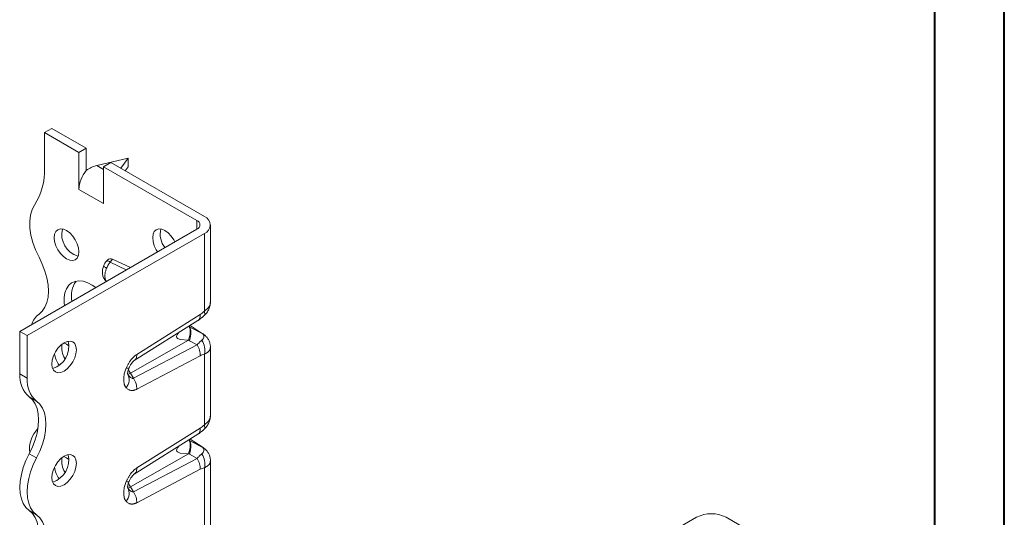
# Model space of a CAD drawing. Header units: millimetres. Extents: x 0 to 210, y 0 to 297.
# Tile 6 of 9: x 139 to 210, y 113 to 149. Entities that reach past the tile are written whole.
import ezdxf

# ---------------------------------------------------------------- set-up
doc = ezdxf.new("R2010")
doc.units = ezdxf.units.MM

msp = doc.modelspace()

# ---------------------------------------------------------------- linework, layer by layer
at = {"color": 7, "linetype": 'Continuous', "lineweight": 40}
for p, q in [((210.079, 0.215), (210.079, 297.215)), ((205.079, 5.215), (205.079, 292.215))]:
    msp.add_line(p, q, dxfattribs=at)
at = {"color": 7, "linetype": 'Continuous', "lineweight": 15}
for p, q in [((141.654, 140.903), (141.124, 140.597)), ((141.654, 140.903), (144.129, 139.474)), ((141.124, 140.597), (141.124, 138.035)), ((143.599, 139.168), (141.124, 140.597)), ((143.599, 139.168), (144.129, 139.474)), ((144.129, 139.474), (144.129, 137.875)), ((143.599, 136.51), (143.599, 139.168)), ((144.883, 138.222), (147.134, 138.76)), ((147.134, 138.76), (146.617, 138.038)), ((147.134, 138.76), (147.134, 138.147)), ((145.366, 137.943), (144.883, 138.222)), ((145.897, 138.454), (145.366, 138.148)), ((145.366, 138.148), (152.084, 134.27)), ((145.366, 138.148), (145.366, 135.49)), ((152.614, 134.576), (145.897, 138.454)), ((147.134, 138.147), (146.928, 137.859)), ((143.602, 136.512), (143.599, 136.51)), ((143.602, 136.508), (143.599, 136.51)), ((143.602, 136.512), (143.602, 136.508)), ((145.363, 135.496), (143.602, 136.512)), ((145.363, 135.496), (145.366, 135.598)), ((145.363, 135.496), (145.363, 135.492)), ((145.363, 135.492), (145.366, 135.494)), ((145.366, 135.49), (145.363, 135.492)), ((152.084, 134.27), (152.084, 133.657)), ((153.054, 128.454), (153.054, 133.964)), ((139.356, 126.31), (152.084, 133.657)), ((152.614, 133.351), (139.886, 126.004)), ((152.614, 127.752), (152.614, 133.351)), ((145.647, 131.435), (145.581, 131.355)), ((145.86, 131.295), (146.027, 131.494)), ((147.004, 130.725), (145.86, 131.295)), ((146.027, 131.494), (147.31, 130.901)), ((145.478, 129.995), (145.562, 129.913)), ((145.482, 129.999), (145.592, 129.88)), ((147.759, 124.652), (152.325, 127.521)), ((147.584, 124.214), (152.153, 127.084)), ((151.56, 126.615), (151.485, 126.665)), ((151.517, 126.641), (151.485, 126.664)), ((152.501, 126.123), (151.56, 126.615)), ((151.585, 126.727), (152.396, 126.197)), ((152.458, 126.165), (151.591, 126.731)), ((152.147, 127.087), (152.169, 127.101)), ((139.356, 126.31), (139.886, 126.004)), ((139.356, 123.248), (139.356, 126.31)), ((139.886, 126.004), (139.886, 122.942)), ((152.396, 126.197), (152.451, 126.163)), ((152.451, 126.163), (152.47, 126.151)), ((152.652, 126.022), (152.501, 126.123)), ((147.301, 123.294), (151.471, 125.671)), ((152.096, 125.343), (147.53, 122.94)), ((151.471, 125.671), (151.539, 125.635)), ((151.539, 125.635), (152.096, 125.343)), ((152.325, 124.559), (147.759, 122.155)), ((152.614, 119.587), (152.614, 124.661)), ((153.054, 120.288), (153.054, 125.184)), ((147.607, 124.236), (147.58, 124.219)), ((139.356, 123.248), (139.886, 122.942)), ((147.075, 123.305), (147.124, 123.21)), ((147.53, 122.94), (147.301, 123.294)), ((140.031, 121.596), (140.562, 121.29)), ((147.584, 116.049), (152.153, 118.919)), ((147.759, 116.487), (152.325, 119.355)), ((152.147, 118.922), (152.169, 118.936)), ((151.517, 118.475), (151.485, 118.499)), ((151.56, 118.449), (151.485, 118.499)), ((152.501, 117.957), (151.56, 118.449)), ((151.585, 118.562), (152.396, 118.032)), ((152.458, 118), (151.591, 118.566)), ((140.031, 117.513), (140.562, 117.207)), ((147.301, 115.129), (151.471, 117.506)), ((151.471, 117.506), (151.539, 117.47)), ((151.539, 117.47), (152.096, 117.178)), ((152.396, 118.032), (152.451, 117.998)), ((152.451, 117.998), (152.47, 117.985)), ((152.652, 117.857), (152.501, 117.957)), ((152.096, 117.178), (147.53, 114.774)), ((153.054, 112.123), (153.054, 117.019)), ((147.607, 116.07), (147.58, 116.053)), ((152.325, 116.393), (147.759, 113.989)), ((152.614, 111.421), (152.614, 116.496)), ((147.075, 115.139), (147.124, 115.045)), ((147.53, 114.774), (147.301, 115.129)), ((140.031, 113.431), (140.562, 113.125)), ((175.242, 105.593), (187.97, 112.941)), ((196.809, 109.063), (190.091, 112.941))]:
    msp.add_line(p, q, dxfattribs=at)
at = {"color": 7, "linetype": 'Continuous', "lineweight": 15, "flags": 128}
for points in [[(140.417, 135.388), (140.239, 135.058), (140.121, 134.667), (140.067, 134.224), (140.077, 133.739), (140.152, 133.225), (140.29, 132.694), (140.487, 132.159), (140.738, 131.633)], [(143.599, 132.023), (143.569, 131.777), (143.48, 131.581), (143.34, 131.451), (143.157, 131.395), (142.944, 131.416), (142.715, 131.513), (142.486, 131.68), (142.273, 131.905), (142.09, 132.173), (141.949, 132.465), (141.861, 132.762), (141.831, 133.044), (141.861, 133.291), (141.949, 133.486), (142.09, 133.616), (142.273, 133.673), (142.486, 133.652), (142.715, 133.554), (142.944, 133.388), (143.157, 133.163), (143.34, 132.895), (143.48, 132.602), (143.569, 132.305), (143.599, 132.023)], [(149.255, 132.024), (149.161, 132.173), (149.02, 132.466), (148.932, 132.763), (148.902, 133.045), (148.932, 133.291), (149.02, 133.487), (149.161, 133.617), (149.344, 133.673), (149.557, 133.652), (149.786, 133.555), (150.015, 133.388), (150.228, 133.163), (150.411, 132.895), (150.493, 132.739)], [(140.738, 131.633), (140.974, 131.143), (141.164, 130.645), (141.301, 130.148), (141.385, 129.664), (141.414, 129.202), (141.385, 128.773), (141.301, 128.386), (141.164, 128.048), (140.974, 127.768), (140.738, 127.551)], [(142.565, 128.162), (142.545, 128.359), (142.545, 128.739), (142.601, 129.083), (142.711, 129.378), (142.872, 129.618), (143.079, 129.795), (143.326, 129.903), (143.607, 129.941), (143.913, 129.906), (144.236, 129.8), (144.565, 129.626), (144.808, 129.457)], [(150.783, 126.223), (150.68, 126.109), (150.633, 126.017), (150.618, 125.936), (150.633, 125.865), (150.679, 125.803), (150.866, 125.714), (151.471, 125.671), (151.471, 125.671)], [(141.654, 123.962), (141.684, 124.244), (141.773, 124.541), (141.913, 124.833), (142.096, 125.101), (142.309, 125.326), (142.538, 125.493), (142.767, 125.59), (142.98, 125.611), (143.163, 125.555), (143.304, 125.425), (143.392, 125.229), (143.422, 124.983), (143.392, 124.701), (143.304, 124.404), (143.163, 124.111), (142.98, 123.844), (142.767, 123.619), (142.538, 123.452), (142.309, 123.354), (142.096, 123.333), (141.913, 123.39), (141.773, 123.52), (141.684, 123.715), (141.654, 123.962)], [(142.513, 125.478), (142.715, 125.389), (142.891, 125.266)], [(140.031, 117.513), (140.267, 118.003), (140.456, 118.502), (140.594, 118.999), (140.678, 119.483), (140.707, 119.945), (140.678, 120.374), (140.594, 120.761), (140.456, 121.098), (140.267, 121.379), (140.031, 121.596)], [(140.562, 121.29), (140.798, 121.073), (140.987, 120.792), (141.125, 120.455), (141.209, 120.067), (141.237, 119.638), (141.209, 119.177), (141.125, 118.693), (140.987, 118.196), (140.798, 117.697), (140.562, 117.207)], [(140.031, 113.431), (139.795, 113.648), (139.606, 113.928), (139.468, 114.266), (139.384, 114.653), (139.356, 115.082), (139.384, 115.544), (139.468, 116.028), (139.606, 116.525), (139.795, 117.024), (140.031, 117.513)], [(141.654, 115.797), (141.684, 116.078), (141.773, 116.375), (141.913, 116.668), (142.096, 116.936), (142.309, 117.161), (142.538, 117.328), (142.767, 117.425), (142.98, 117.446), (143.163, 117.389), (143.304, 117.259), (143.392, 117.064), (143.422, 116.817), (143.392, 116.536), (143.304, 116.238), (143.163, 115.946), (142.98, 115.678), (142.767, 115.453), (142.538, 115.286), (142.309, 115.189), (142.096, 115.168), (141.913, 115.224), (141.773, 115.355), (141.684, 115.55), (141.654, 115.797)], [(150.783, 118.058), (150.68, 117.943), (150.633, 117.852), (150.618, 117.77), (150.633, 117.699), (150.679, 117.638), (150.866, 117.548), (151.471, 117.506), (151.471, 117.506)], [(140.562, 117.207), (140.326, 116.717), (140.137, 116.219), (139.999, 115.722), (139.915, 115.238), (139.886, 114.776), (139.915, 114.347), (139.999, 113.96), (140.137, 113.622), (140.326, 113.342), (140.562, 113.125)], [(142.513, 117.313), (142.715, 117.224), (142.891, 117.101)], [(140.031, 109.348), (140.267, 109.838), (140.456, 110.337), (140.594, 110.833), (140.678, 111.318), (140.707, 111.779), (140.678, 112.208), (140.594, 112.596), (140.456, 112.933), (140.267, 113.213), (140.031, 113.431)], [(140.562, 113.125), (140.798, 112.907), (140.987, 112.627), (141.125, 112.289), (141.209, 111.902), (141.237, 111.473), (141.209, 111.011), (141.125, 110.527), (140.987, 110.03), (140.798, 109.532), (140.562, 109.042)]]:
    msp.add_lwpolyline(points, dxfattribs=at)
at = {"color": 7, "linetype": 'Continuous', "lineweight": 15}
for centre, radius, start, end in [((136.52, 137.847), 4.608, 327.74847, 2.3387), ((145.902, 136.406), 2.302, 140.22793, 177.36071), ((152.382, 133.964), 0.655, 290.78342, 69.21658), ((151.968, 133.964), 0.327, 290.78342, 69.21658), ((144.013, 133.283), 1.645, 166.50195, 253.49268), ((150.988, 133.303), 1.547, 166.36448, 218.9623), ((144.967, 128.836), 1.907, 145.32142, 191.10258), ((141.661, 126.326), 1.533, 127.00681, 162.0664), ((141.24, 125.222), 1.645, 286.50732, 13.49805), ((143.956, 125.178), 1.589, 172.49112, 211.152), ((143.793, 125), 1.973, 188.68352, 214.85578), ((141.309, 123.082), 1.96, 175.16476, 229.30903), ((146.906, 123.895), 0.719, 287.70959, 303.36807), ((148.188, 123.872), 1.059, 195.48169, 213.07641), ((141.84, 122.776), 1.96, 175.16476, 229.30903), ((142.206, 117.826), 2.154, 136.02988, 186.55141), ((141.24, 117.056), 1.645, 286.50732, 13.49805), ((143.956, 117.013), 1.589, 172.49112, 211.152), ((143.793, 116.834), 1.973, 188.68352, 214.85578), ((148.188, 115.707), 1.059, 195.48169, 213.07641), ((146.906, 115.729), 0.719, 287.70959, 303.36807), ((189.03, 110.894), 2.306, 62.60967, 117.39033)]:
    msp.add_arc(centre, radius, start, end, dxfattribs=at)
for centre, major_axis, ratio, start_param, end_param in [((144.883, 136.998), (1.387, 0.799), 0.717482, 1.179006, 1.702605), ((146.074, 130.776), (-0.326, 0.736), 0.568519, 5.708832, 6.555062)]:
    msp.add_ellipse(centre, major_axis=major_axis, ratio=ratio, start_param=start_param, end_param=end_param, dxfattribs=at)
for points, knots in [([(145.386, 131.039), (145.353, 130.947), (145.288, 130.763), (145.28, 130.475), (145.336, 130.21), (145.431, 130.065), (145.478, 129.995)], [0, 0, 0, 0, 0.256062, 0.510977, 0.76023, 1, 1, 1, 1]), ([(145.592, 130.85), (145.533, 130.889), (145.416, 130.967), (145.366, 131.027), (145.387, 131.037), (145.389, 131.038)], [0, 0, 0, 0, 0.481285, 0.962515, 1, 1, 1, 1]), ([(145.581, 131.355), (145.543, 131.306), (145.466, 131.208), (145.412, 131.095), (145.386, 131.039)], [0, 0, 0, 0, 0.500281, 1, 1, 1, 1]), ([(145.592, 129.88), (145.569, 129.907), (145.528, 129.969), (145.487, 130.084), (145.466, 130.216), (145.466, 130.339), (145.477, 130.443), (145.49, 130.522), (145.52, 130.657), (145.558, 130.769), (145.592, 130.85)], [-0.10675045, -0.10675045, -0.10675045, -0.10675045, -0.09599928, -0.0852481, -0.07449692, -0.06374574, -0.05837015, -0.05299456, -0.04761897, -0.03149221, -0.03149221, -0.03149221, -0.03149221]), ([(145.86, 131.295), (145.814, 131.318), (145.723, 131.362), (145.625, 131.382), (145.596, 131.363), (145.582, 131.354)], [0, 0, 0, 0, 0.338767, 0.677535, 1, 1, 1, 1]), ([(145.592, 130.85), (145.611, 130.896), (145.654, 130.986), (145.742, 131.139), (145.815, 131.239), (145.86, 131.295)], [-0.03148795, -0.03148795, -0.03148795, -0.03148795, -0.02246352, -0.01343908, 0.00000001, 0.00000001, 0.00000001, 0.00000001]), ([(152.598, 127.438), (152.664, 127.507), (152.8, 127.651), (152.945, 127.907), (153.039, 128.184), (153.049, 128.375), (153.053, 128.469)], [0, 0, 0, 0, 0.24083, 0.496394, 0.753478, 1, 1, 1, 1]), ([(152.614, 127.752), (152.693, 127.815), (152.888, 127.971), (153.036, 128.218), (153.045, 128.393), (153.048, 128.454)], [0, 0, 0, 0, 0.309519, 0.761395, 1, 1, 1, 1]), ([(152.169, 127.101), (152.179, 127.107), (152.224, 127.133), (152.276, 127.218), (152.323, 127.352), (152.324, 127.464), (152.325, 127.521)], [0, 0, 0, 0, 0.0857984, 0.3905323, 0.6952661, 1, 1, 1, 1]), ([(152.172, 127.097), (152.25, 127.151), (152.391, 127.247), (152.535, 127.379), (152.598, 127.438)], [0, 0, 0, 0, 0.559663, 1, 1, 1, 1]), ([(152.614, 127.752), (152.629, 127.697), (152.657, 127.587), (152.644, 127.484), (152.605, 127.454), (152.592, 127.444)], [0, 0, 0, 0, 0.403214, 0.806293, 1, 1, 1, 1]), ([(151.56, 126.615), (151.623, 126.547), (151.654, 126.423), (151.647, 126.086), (151.608, 125.873), (151.539, 125.635)], [0, 0, 0, 0, 0.5, 0.5, 1, 1, 1, 1]), ([(152.501, 126.123), (152.545, 126.083), (152.571, 126.033), (152.584, 125.927), (152.573, 125.871), (152.533, 125.785), (152.513, 125.753), (152.471, 125.706), (152.454, 125.689), (152.435, 125.674)], [0, 0, 0, 0, 0.0439295, 0.0439295, 0.0835279, 0.0835279, 0.1082769, 0.1082769, 0.123745, 0.123745, 0.123745, 0.123745]), ([(152.653, 126.024), (152.626, 126.045), (152.575, 126.086), (152.506, 126.132), (152.473, 126.155)], [0, 0, 0, 0, 0.51208, 1, 1, 1, 1]), ([(153.053, 125.196), (153.046, 125.281), (153.033, 125.447), (152.941, 125.675), (152.816, 125.871), (152.705, 125.974), (152.652, 126.024)], [0, 0, 0, 0, 0.2703591, 0.5300215, 0.7745673, 1, 1, 1, 1]), ([(152.096, 125.343), (152.115, 125.364), (152.152, 125.406), (152.208, 125.465), (152.265, 125.522), (152.322, 125.576), (152.379, 125.627), (152.416, 125.658), (152.435, 125.674)], [0, 0, 0, 0, 0.155959, 0.3161118, 0.4805293, 0.6492769, 0.8224151, 1, 1, 1, 1]), ([(152.325, 124.559), (152.33, 124.68), (152.311, 124.814), (152.233, 125.084), (152.172, 125.22), (152.096, 125.343)], [0, 0, 0, 0, 0.5, 0.5, 1, 1, 1, 1]), ([(152.614, 124.661), (152.654, 124.824), (152.663, 125.189), (152.529, 125.532), (152.435, 125.674)], [0.0000054, 0.0000054, 0.0000054, 0.0000054, 0.5, 1, 1, 1, 1]), ([(153.05, 125.197), (153.047, 125.145), (153.038, 125.004), (152.888, 124.81), (152.694, 124.704), (152.614, 124.661)], [0, 0, 0, 0, 0.254051, 0.696759, 1, 1, 1, 1]), ([(147, 123.675), (147.014, 123.706), (147.041, 123.767), (147.086, 123.857), (147.133, 123.944), (147.182, 124.028), (147.233, 124.108), (147.286, 124.186), (147.355, 124.278), (147.44, 124.381), (147.544, 124.487), (147.65, 124.579), (147.723, 124.628), (147.759, 124.652)], [0, 0, 0, 0, 0.078857, 0.155881, 0.2313203, 0.3054394, 0.3785171, 0.4508442, 0.5227206, 0.645671, 0.764906, 0.8823462, 1, 1, 1, 1]), ([(147.759, 124.652), (147.758, 124.596), (147.756, 124.483), (147.709, 124.35), (147.658, 124.265), (147.616, 124.241), (147.607, 124.236)], [0, 0, 0, 0, 0.308961, 0.617923, 0.926884, 1, 1, 1, 1]), ([(147.207, 123.677), (147.234, 123.735), (147.288, 123.852), (147.391, 124.016), (147.487, 124.133), (147.561, 124.2), (147.591, 124.219), (147.606, 124.229)], [0, 0, 0, 0, 0.256039, 0.515108, 0.762627, 0.881527, 1, 1, 1, 1]), ([(147, 122.256), (146.99, 122.268), (146.971, 122.291), (146.944, 122.33), (146.92, 122.372), (146.899, 122.417), (146.88, 122.465), (146.853, 122.549), (146.826, 122.677), (146.816, 122.859), (146.827, 123.054), (146.857, 123.235), (146.898, 123.397), (146.943, 123.537), (146.981, 123.629), (147, 123.675)], [0, 0, 0, 0, 0.041401, 0.082775, 0.12424, 0.165912, 0.207905, 0.250332, 0.374204, 0.500202, 0.626277, 0.750184, 0.834684, 0.917651, 1, 1, 1, 1]), ([(147, 123.675), (147.048, 123.667), (147.145, 123.652), (147.208, 123.66), (147.204, 123.681), (147.203, 123.685)], [0, 0, 0, 0, 0.4522125, 0.9042188, 1, 1, 1, 1]), ([(147.088, 123.288), (147.092, 123.289), (147.102, 123.291), (147.113, 123.373), (147.139, 123.499), (147.187, 123.623), (147.209, 123.682)], [0, 0, 0, 0, 0.1728273, 0.4715414, 0.7500624, 1, 1, 1, 1]), ([(147.53, 122.94), (147.529, 122.939), (147.528, 122.939), (147.512, 122.932), (147.494, 122.929), (147.457, 122.929), (147.438, 122.933), (147.384, 122.952), (147.349, 122.973), (147.254, 123.05), (147.19, 123.119), (147.126, 123.208), (147.125, 123.209), (147.124, 123.21)], [-0.8457918, -0.8457918, -0.8457918, -0.8457918, -0.8399668, -0.8399668, -0.709504, -0.709504, -0.5790412, -0.5790412, -0.3703007, -0.3703007, -0.0363158, -0.0363158, -0.0320742, -0.0320742, -0.0320742, -0.0320742]), ([(147.759, 122.155), (147.741, 122.146), (147.704, 122.127), (147.651, 122.105), (147.597, 122.088), (147.545, 122.074), (147.493, 122.065), (147.442, 122.061), (147.391, 122.061), (147.325, 122.067), (147.245, 122.085), (147.156, 122.125), (147.073, 122.181), (147.024, 122.231), (147, 122.256)], [0, 0, 0, 0, 0.058964, 0.117635, 0.176265, 0.235106, 0.294408, 0.354415, 0.415363, 0.477477, 0.603405, 0.731454, 0.863177, 1, 1, 1, 1]), ([(152.598, 119.272), (152.664, 119.342), (152.8, 119.485), (152.945, 119.742), (153.039, 120.019), (153.049, 120.21), (153.053, 120.303)], [0, 0, 0, 0, 0.24083, 0.496394, 0.753478, 1, 1, 1, 1]), ([(152.614, 119.587), (152.693, 119.65), (152.888, 119.805), (153.036, 120.052), (153.045, 120.228), (153.048, 120.288)], [0, 0, 0, 0, 0.309519, 0.761395, 1, 1, 1, 1]), ([(152.614, 119.587), (152.629, 119.532), (152.657, 119.422), (152.644, 119.318), (152.605, 119.289), (152.592, 119.279)], [0, 0, 0, 0, 0.403214, 0.806293, 1, 1, 1, 1]), ([(152.169, 118.936), (152.179, 118.942), (152.224, 118.967), (152.276, 119.053), (152.323, 119.186), (152.324, 119.299), (152.325, 119.355)], [0, 0, 0, 0, 0.085798, 0.390532, 0.695266, 1, 1, 1, 1]), ([(152.172, 118.932), (152.25, 118.985), (152.391, 119.081), (152.535, 119.214), (152.598, 119.272)], [0, 0, 0, 0, 0.559663, 1, 1, 1, 1]), ([(151.56, 118.449), (151.623, 118.382), (151.654, 118.258), (151.647, 117.921), (151.608, 117.707), (151.539, 117.47)], [0, 0, 0, 0, 0.5, 0.5, 1, 1, 1, 1]), ([(152.096, 117.178), (152.115, 117.199), (152.152, 117.241), (152.208, 117.3), (152.265, 117.357), (152.322, 117.411), (152.379, 117.462), (152.416, 117.493), (152.435, 117.508)], [0, 0, 0, 0, 0.155959, 0.316112, 0.480529, 0.649277, 0.822415, 1, 1, 1, 1]), ([(152.501, 117.957), (152.545, 117.917), (152.571, 117.868), (152.584, 117.762), (152.573, 117.706), (152.533, 117.62), (152.513, 117.588), (152.471, 117.54), (152.454, 117.524), (152.435, 117.508)], [0, 0, 0, 0, 0.0439295, 0.0439295, 0.0835279, 0.0835279, 0.1082769, 0.1082769, 0.123745, 0.123745, 0.123745, 0.123745]), ([(152.614, 116.496), (152.654, 116.658), (152.663, 117.024), (152.529, 117.367), (152.435, 117.508)], [0.0000054, 0.0000054, 0.0000054, 0.0000054, 0.5, 1, 1, 1, 1]), ([(152.653, 117.858), (152.626, 117.879), (152.575, 117.92), (152.506, 117.967), (152.473, 117.989)], [0, 0, 0, 0, 0.51208, 1, 1, 1, 1]), ([(153.053, 117.031), (153.046, 117.115), (153.033, 117.281), (152.941, 117.51), (152.816, 117.706), (152.705, 117.809), (152.652, 117.858)], [0, 0, 0, 0, 0.270359, 0.530021, 0.774567, 1, 1, 1, 1]), ([(152.325, 116.393), (152.33, 116.514), (152.311, 116.649), (152.233, 116.919), (152.172, 117.054), (152.096, 117.178)], [0, 0, 0, 0, 0.5, 0.5, 1, 1, 1, 1]), ([(153.05, 117.031), (153.047, 116.98), (153.038, 116.839), (152.888, 116.644), (152.694, 116.539), (152.614, 116.496)], [0, 0, 0, 0, 0.254051, 0.696759, 1, 1, 1, 1]), ([(147, 115.509), (147.014, 115.54), (147.041, 115.602), (147.086, 115.692), (147.133, 115.778), (147.182, 115.862), (147.233, 115.943), (147.286, 116.021), (147.355, 116.113), (147.44, 116.215), (147.544, 116.322), (147.65, 116.414), (147.723, 116.463), (147.759, 116.487)], [0, 0, 0, 0, 0.078857, 0.155881, 0.23132, 0.305439, 0.378517, 0.450844, 0.522721, 0.645671, 0.764906, 0.882346, 1, 1, 1, 1]), ([(147.207, 115.511), (147.234, 115.57), (147.288, 115.687), (147.391, 115.851), (147.487, 115.967), (147.561, 116.035), (147.591, 116.054), (147.606, 116.064)], [0, 0, 0, 0, 0.256039, 0.515108, 0.762627, 0.881527, 1, 1, 1, 1]), ([(147.759, 116.487), (147.758, 116.431), (147.756, 116.318), (147.709, 116.184), (147.658, 116.1), (147.616, 116.075), (147.607, 116.07)], [0, 0, 0, 0, 0.308961, 0.617923, 0.926884, 1, 1, 1, 1]), ([(147, 114.091), (146.99, 114.103), (146.971, 114.126), (146.944, 114.165), (146.92, 114.207), (146.899, 114.252), (146.88, 114.3), (146.853, 114.384), (146.826, 114.512), (146.816, 114.694), (146.827, 114.888), (146.857, 115.07), (146.898, 115.231), (146.943, 115.371), (146.981, 115.463), (147, 115.509)], [0, 0, 0, 0, 0.041401, 0.082775, 0.12424, 0.165912, 0.207905, 0.250332, 0.374204, 0.500202, 0.626277, 0.750184, 0.834684, 0.917651, 1, 1, 1, 1]), ([(147, 115.509), (147.048, 115.502), (147.145, 115.487), (147.208, 115.495), (147.204, 115.516), (147.203, 115.519)], [0, 0, 0, 0, 0.452213, 0.904219, 1, 1, 1, 1]), ([(147.088, 115.123), (147.092, 115.123), (147.102, 115.125), (147.113, 115.208), (147.139, 115.334), (147.187, 115.458), (147.209, 115.517)], [0, 0, 0, 0, 0.172827, 0.471541, 0.750062, 1, 1, 1, 1]), ([(147.53, 114.774), (147.529, 114.774), (147.528, 114.773), (147.512, 114.766), (147.494, 114.763), (147.457, 114.764), (147.438, 114.768), (147.384, 114.787), (147.349, 114.808), (147.254, 114.884), (147.19, 114.954), (147.126, 115.042), (147.125, 115.043), (147.124, 115.045)], [-0.8457918, -0.8457918, -0.8457918, -0.8457918, -0.8399668, -0.8399668, -0.709504, -0.709504, -0.5790412, -0.5790412, -0.3703007, -0.3703007, -0.0363158, -0.0363158, -0.0320742, -0.0320742, -0.0320742, -0.0320742]), ([(147.759, 113.989), (147.741, 113.98), (147.704, 113.962), (147.651, 113.94), (147.597, 113.922), (147.545, 113.909), (147.493, 113.9), (147.442, 113.896), (147.391, 113.896), (147.325, 113.901), (147.245, 113.92), (147.156, 113.959), (147.073, 114.015), (147.024, 114.065), (147, 114.091)], [0, 0, 0, 0, 0.058964, 0.117635, 0.176265, 0.235106, 0.294408, 0.354415, 0.415363, 0.477477, 0.603405, 0.731454, 0.863177, 1, 1, 1, 1])]:
    msp.add_open_spline(points, degree=3, knots=knots, dxfattribs=at)
for points in [[(152.614, 127.752), (152.514, 127.656), (152.417, 127.578), (152.325, 127.521)], [(151.471, 125.671), (151.547, 125.91), (151.636, 126.336), (151.579, 126.578), (151.517, 126.641)], [(151.56, 126.615), (151.546, 126.623), (151.532, 126.632), (151.517, 126.641)], [(152.396, 126.197), (152.44, 126.169), (152.476, 126.143), (152.501, 126.123)], [(152.325, 124.559), (152.417, 124.607), (152.514, 124.641), (152.614, 124.661)], [(147, 122.256), (147.11, 122.406), (147.254, 122.75), (147.198, 123.076), (147.124, 123.21)], [(147.759, 122.155), (147.763, 122.276), (147.727, 122.545), (147.606, 122.816), (147.53, 122.94)], [(152.614, 119.587), (152.514, 119.491), (152.417, 119.413), (152.325, 119.355)], [(151.471, 117.506), (151.547, 117.744), (151.636, 118.17), (151.579, 118.412), (151.517, 118.475)], [(151.56, 118.449), (151.546, 118.458), (151.532, 118.467), (151.517, 118.475)], [(152.396, 118.032), (152.44, 118.003), (152.476, 117.978), (152.501, 117.957)], [(152.325, 116.393), (152.417, 116.441), (152.514, 116.476), (152.614, 116.496)], [(147, 114.091), (147.11, 114.241), (147.254, 114.585), (147.198, 114.911), (147.124, 115.045)], [(147.759, 113.989), (147.763, 114.111), (147.727, 114.38), (147.606, 114.651), (147.53, 114.774)]]:
    msp.add_open_spline(points, degree=3, dxfattribs=at)

doc.saveas('drawing.dxf')
